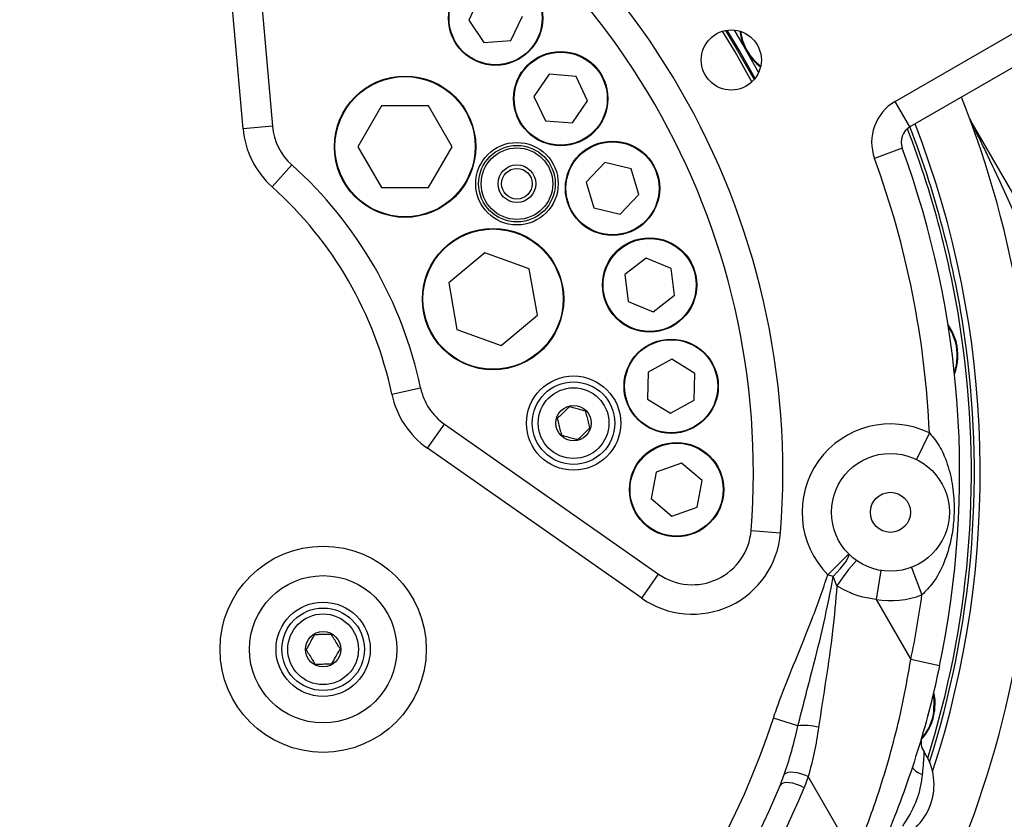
# Model space of a CAD drawing. Header units: millimetres. Extents: x -7 to 844, y 0 to 594.
# Tile 30 of 137: x 355 to 368, y 248 to 259. Entities that reach past the tile are written whole.
import ezdxf

# ---------------------------------------------------------------- set-up
doc = ezdxf.new("R2010")
doc.units = ezdxf.units.MM
doc.styles.add('SLDTEXTSTYLE2', font='HYSWLONGFANGSONG.TTF', dxfattribs={"bigfont": 'bigfont'})
doc.styles.add('SLDTEXTSTYLE3', font='HYSWLONGFANGSONG.TTF')
doc.dimstyles.new('SLDDIMSTYLE1', dxfattribs={"dimtxt": 9.875366, "dimasz": 4.884615, "dimexe": 0, "dimexo": 0.0625, "dimgap": 2.468842, "dimtad": 2, "dimlfac": 13, "dimrnd": 1e-09, "dimzin": 12, "dimdsep": 46, "dimtxsty": 'SLDTEXTSTYLE3', "dimsah": 1, "dimcen": 0.09, "dimadec": 0, "dimazin": 3, "dimtfac": 1, "dimtdec": 3, "dimtofl": 0, "dimtmove": 0, "dimatfit": 3, "dimfxl": 1, "dimfrac": 2, "dimtolj": 1, "dimtzin": 12, "dimarcsym": 0})
doc.dimstyles.new('SLDDIMSTYLE13', dxfattribs={"dimtxt": 9.875366, "dimasz": 4.884615, "dimexe": 0, "dimexo": 0.0625, "dimgap": 2.468842, "dimtad": 0, "dimtih": 1, "dimtoh": 1, "dimlfac": 5, "dimrnd": 1e-09, "dimzin": 12, "dimdsep": 46, "dimtxsty": 'SLDTEXTSTYLE3', "dimblk1": 'NONE', "dimblk2": 'NONE', "dimsah": 1, "dimcen": 0, "dimadec": 0, "dimazin": 3, "dimtfac": 1, "dimtdec": 3, "dimtofl": 0, "dimtmove": 0, "dimatfit": 3, "dimldrblk": 'NONE', "dimfxl": 1, "dimfrac": 2, "dimtolj": 1, "dimtzin": 12, "dimarcsym": 0})
doc.dimstyles.new('SLDDIMSTYLE14', dxfattribs={"dimtxt": 9.875366, "dimasz": 4.884615, "dimexe": 0, "dimexo": 0.0625, "dimgap": 2.468842, "dimtad": 0, "dimtih": 1, "dimtoh": 1, "dimlfac": 5, "dimrnd": 1e-09, "dimzin": 12, "dimdsep": 46, "dimtxsty": 'SLDTEXTSTYLE3', "dimblk1": 'NONE', "dimblk2": 'NONE', "dimsah": 1, "dimcen": 0, "dimadec": 0, "dimazin": 3, "dimtfac": 1, "dimtdec": 3, "dimtmove": 0, "dimatfit": 3, "dimldrblk": 'NONE', "dimfxl": 1, "dimfrac": 2, "dimtolj": 1, "dimtzin": 12, "dimarcsym": 0})
doc.dimstyles.new('SLDDIMSTYLE15', dxfattribs={"dimtxt": 9.875366, "dimasz": 4.884615, "dimexe": 0, "dimexo": 0.0625, "dimgap": 2.468842, "dimtad": 0, "dimtih": 1, "dimtoh": 1, "dimlfac": 5, "dimrnd": 1e-09, "dimzin": 12, "dimdsep": 46, "dimtxsty": 'SLDTEXTSTYLE3', "dimblk1": 'NONE', "dimblk2": 'NONE', "dimsah": 1, "dimcen": 0, "dimadec": 0, "dimazin": 3, "dimtfac": 1, "dimtdec": 3, "dimtmove": 0, "dimatfit": 3, "dimldrblk": 'NONE', "dimfxl": 1, "dimfrac": 2, "dimtolj": 1, "dimtzin": 12, "dimarcsym": 0})
doc.dimstyles.new('SLDDIMSTYLE2', dxfattribs={"dimtxt": 8.4646, "dimasz": 4.884615, "dimexe": 0, "dimexo": 0.0625, "dimgap": 2.11615, "dimtad": 2, "dimlfac": 13, "dimrnd": 1e-09, "dimzin": 12, "dimdsep": 46, "dimtxsty": 'SLDTEXTSTYLE3', "dimsah": 1, "dimcen": 0.09, "dimadec": 0, "dimazin": 3, "dimtfac": 1, "dimtdec": 3, "dimtofl": 0, "dimtmove": 0, "dimatfit": 3, "dimfxl": 1, "dimfrac": 2, "dimtolj": 1, "dimtzin": 12, "dimarcsym": 0})
doc.dimstyles.new('SLDDIMSTYLE8', dxfattribs={"dimtxt": 9.875366, "dimasz": 4.884615, "dimexe": 0, "dimexo": 0.0625, "dimgap": 2.468842, "dimtad": 0, "dimtih": 1, "dimtoh": 1, "dimlfac": 3, "dimrnd": 1e-09, "dimzin": 12, "dimdsep": 46, "dimtxsty": 'SLDTEXTSTYLE3', "dimblk1": 'NONE', "dimblk2": 'NONE', "dimsah": 1, "dimcen": 0, "dimadec": 0, "dimazin": 3, "dimtol": 1, "dimtp": 0.015, "dimtfac": 1, "dimtdec": 3, "dimtmove": 0, "dimatfit": 3, "dimldrblk": 'NONE', "dimfxl": 1, "dimfrac": 2, "dimtolj": 1, "dimtzin": 12, "dimarcsym": 0})

# ---------------------------------------------------------------- blocks, each defined once
blk = doc.blocks.new('_D')
at = {"color": 7, "linetype": 'Continuous', "lineweight": 18}
for p, q in [((384.751, 252.939), (384.751, 104.223)), ((304.139, 165.644), (304.139, 104.223)), ((384.751, 105.223), (304.139, 105.223))]:
    blk.add_line(p, q, dxfattribs=at)
for points in [[(304.139, 105.223), (309.023, 104.472), (309.023, 105.975)], [(384.751, 105.223), (379.867, 105.975), (379.867, 104.472)]]:
    blk.add_solid(points, dxfattribs=at)
at = {"color": 7, "linetype": 'Continuous', "lineweight": 18, "insert": (335.802, 117.16), "char_height": 9.2604, "attachment_point": 1, "style": 'SLDTEXTSTYLE3'}
blk.add_mtext('1027', dxfattribs=at)
blk = doc.blocks.new('_D_2')
at = {"color": 7, "linetype": 'Continuous', "lineweight": 18}
for p, q in [((446.215, 288.028), (446.215, 84.223)), ((304.139, 165.644), (304.139, 84.223)), ((446.215, 85.223), (304.139, 85.223))]:
    blk.add_line(p, q, dxfattribs=at)
for points in [[(304.139, 85.223), (309.023, 84.472), (309.023, 85.975)], [(446.215, 85.223), (441.331, 85.975), (441.331, 84.472)]]:
    blk.add_solid(points, dxfattribs=at)
at = {"color": 7, "linetype": 'Continuous', "lineweight": 18, "insert": (366.534, 97.16), "char_height": 9.2604, "attachment_point": 1, "style": 'SLDTEXTSTYLE3'}
blk.add_mtext('1847', dxfattribs=at)
blk = doc.blocks.new('_D_7')
at = {"color": 7, "linetype": 'Continuous', "lineweight": 18}
for p, q in [((446.215, 288.028), (425.561, 288.028)), ((426.561, 288.028), (426.561, 158.336)), ((330.94, 158.336), (427.561, 158.336))]:
    blk.add_line(p, q, dxfattribs=at)
for points in [[(426.561, 288.028), (425.81, 283.144), (427.312, 283.144)], [(426.561, 158.336), (427.312, 163.221), (425.81, 163.221)]]:
    blk.add_solid(points, dxfattribs=at)
at = {"color": 7, "linetype": 'Continuous', "lineweight": 18, "insert": (416.329, 215.774), "char_height": 7.9375, "attachment_point": 1, "rotation": 90, "style": 'SLDTEXTSTYLE3'}
blk.add_mtext('1686', dxfattribs=at)
blk = doc.blocks.new('_D_13')
at = {"color": 7, "linetype": 'Continuous', "lineweight": 18}
for p, q in [((285.87, 295.567), (409.462, 295.567)), ((408.462, 295.567), (408.462, 210.182)), ((283.979, 210.182), (409.462, 210.182))]:
    blk.add_line(p, q, dxfattribs=at)
for points in [[(408.462, 295.567), (407.71, 290.682), (409.213, 290.682)], [(408.462, 210.182), (409.213, 215.067), (407.71, 215.067)]]:
    blk.add_solid(points, dxfattribs=at)
at = {"color": 7, "linetype": 'Continuous', "lineweight": 18, "insert": (398.23, 245.466), "char_height": 7.9375, "attachment_point": 1, "rotation": 90, "style": 'SLDTEXTSTYLE3'}
blk.add_mtext('1110', dxfattribs=at)
blk = doc.blocks.new('_D_28')
at = {"color": 7, "linetype": 'Continuous', "lineweight": 18}
blk.add_line((754.604, 285.289), (748.254, 285.289), dxfattribs=at)
at = {"color": 7, "linetype": 'Continuous', "lineweight": 18, "char_height": 9.2604, "attachment_point": 1}
for s, insert, style in [('10H7深15', (669.173, 320.457), 'SLDTEXTSTYLE2'), ('%%c', (657.557, 320.457), 'SLDTEXTSTYLE3'), ('Depth 15', (665.328, 308.23), 'SLDTEXTSTYLE3')]:
    blk.add_mtext(s, dxfattribs=dict(at, insert=insert, style=style))
blk = doc.blocks.new('_None')
blk = doc.blocks.new('_D_45')
at = {"color": 7, "linetype": 'Continuous', "lineweight": 18}
blk.add_line((521.285, 333.673), (471.743, 333.673), dxfattribs=at)
at = {"color": 7, "linetype": 'Continuous', "lineweight": 18, "char_height": 9.2604, "attachment_point": 1}
for s, insert, style in [('H8通', (502.411, 345.611), 'SLDTEXTSTYLE2'), ('%%c', (482.152, 345.611), 'SLDTEXTSTYLE3'), ('2-', (471.743, 345.611), 'SLDTEXTSTYLE3'), ('30', (493.768, 345.611), 'SLDTEXTSTYLE3')]:
    blk.add_mtext(s, dxfattribs=dict(at, insert=insert, style=style))
blk = doc.blocks.new('_D_46')
at = {"color": 7, "linetype": 'Continuous', "lineweight": 18}
blk.add_line((688.896, 334.435), (722.792, 334.435), dxfattribs=at)
at = {"color": 7, "linetype": 'Continuous', "lineweight": 18, "attachment_point": 1}
for s, insert, char_height, style in [('通', (714.149, 346.373), 9.26, 'SLDTEXTSTYLE2'), ('M20', (700.893, 346.373), 9.2604, 'SLDTEXTSTYLE3'), ('8-', (690.483, 346.373), 9.2604, 'SLDTEXTSTYLE3')]:
    blk.add_mtext(s, dxfattribs=dict(at, insert=insert, char_height=char_height, style=style))
blk = doc.blocks.new('_D_55')
at = {"color": 7, "linetype": 'Continuous', "lineweight": 18}
blk.add_line((512.91, 531.632), (472.011, 531.632), dxfattribs=at)
at = {"color": 7, "linetype": 'Continuous', "lineweight": 18, "attachment_point": 1}
for s, insert, char_height, style in [('通', (502.68, 543.569), 9.26, 'SLDTEXTSTYLE2'), ('%%c', (482.421, 543.569), 9.2604, 'SLDTEXTSTYLE3'), ('8-', (472.011, 543.569), 9.2604, 'SLDTEXTSTYLE3'), ('22', (494.037, 543.569), 9.2604, 'SLDTEXTSTYLE3')]:
    blk.add_mtext(s, dxfattribs=dict(at, insert=insert, char_height=char_height, style=style))

msp = doc.modelspace()

# ---------------------------------------------------------------- linework, layer by layer
at = {"color": 7, "linetype": 'Continuous', "lineweight": 25}
for p, q in [((357.63373, 257.42593), (357.336361, 260.824871)), ((357.719513, 260.858393), (358.016882, 257.459452)), ((360.73097, 259.159707), (360.579589, 258.842006)), ((361.129862, 258.579806), (361.281243, 258.897507)), ((360.579589, 258.842006), (360.779035, 258.552056)), ((366.147485, 257.783012), (367.90771, 258.799278)), ((360.779035, 258.552056), (361.129862, 258.579806)), ((368.233252, 258.543114), (366.339793, 257.449925)), ((361.629568, 258.136705), (361.430352, 257.846597)), ((361.980417, 258.109233), (361.629568, 258.136705)), ((362.13205, 257.791652), (361.980417, 258.109233)), ((361.430352, 257.846597), (361.581984, 257.529017)), ((359.441023, 257.724543), (359.133331, 257.191604)), ((360.056408, 257.724543), (359.441023, 257.724543)), ((360.3641, 257.191604), (360.056408, 257.724543)), ((361.932833, 257.501544), (362.13205, 257.791652)), ((366.339793, 257.449925), (366.147485, 257.783012)), ((358.016882, 257.459452), (357.63373, 257.42593)), ((361.581984, 257.529017), (361.932833, 257.501544)), ((367.147748, 257.500186), (369.275215, 253.815305)), ((359.133331, 257.191604), (359.441023, 256.658666)), ((360.056408, 256.658666), (360.3641, 257.191604)), ((366.238476, 257.170734), (365.877306, 257.038502)), ((358.014033, 256.666399), (358.270417, 256.953097)), ((362.357071, 256.985727), (362.114924, 256.730355)), ((362.699303, 256.903708), (362.357071, 256.985727)), ((362.799388, 256.566316), (362.699303, 256.903708)), ((362.114924, 256.730355), (362.215009, 256.392964)), ((359.441023, 256.658666), (360.056408, 256.658666)), ((362.557241, 256.310945), (362.799388, 256.566316)), ((362.215009, 256.392964), (362.557241, 256.310945)), ((360.790604, 255.807947), (360.319192, 255.412386)), ((361.368877, 255.597473), (360.790604, 255.807947)), ((362.895564, 255.735113), (362.61645, 255.520765)), ((363.220752, 255.600566), (362.895564, 255.735113)), ((361.475737, 254.991438), (361.368877, 255.597473)), ((363.266825, 255.251672), (363.220752, 255.600566)), ((360.319192, 255.412386), (360.426053, 254.80635)), ((362.61645, 255.520765), (362.662523, 255.171871)), ((362.662523, 255.171871), (362.987711, 255.037324)), ((362.987711, 255.037324), (363.266825, 255.251672)), ((361.004325, 254.595876), (361.475737, 254.991438)), ((360.426053, 254.80635), (361.004325, 254.595876)), ((363.231788, 254.415657), (362.922579, 254.247611)), ((363.531925, 254.231896), (363.231788, 254.415657)), ((362.922579, 254.247611), (362.913506, 253.895805)), ((363.522852, 253.88009), (363.531925, 254.231896)), ((359.575282, 253.962235), (359.951762, 254.040921)), ((362.913506, 253.895805), (363.213642, 253.712044)), ((363.213642, 253.712044), (363.522852, 253.88009)), ((360.042904, 253.253118), (360.263511, 253.568176)), ((360.263511, 253.568176), (363.058395, 251.611177)), ((366.593014, 253.453678), (366.423718, 253.108326)), ((362.837789, 251.296119), (360.042904, 253.253118)), ((363.357465, 253.059848), (363.025774, 252.942242)), ((363.62516, 252.831398), (363.357465, 253.059848)), ((363.025774, 252.942242), (362.961778, 252.596187)), ((363.561164, 252.485343), (363.62516, 252.831398)), ((362.961778, 252.596187), (363.229473, 252.367737)), ((363.229473, 252.367737), (363.561164, 252.485343)), ((364.26644, 252.180596), (364.649856, 252.150248)), ((365.268638, 251.602327), (365.540801, 251.874092)), ((366.359242, 251.698889), (366.496299, 251.339523)), ((362.837789, 251.296119), (363.058395, 251.611177)), ((365.33858, 251.579486), (365.268638, 251.602327)), ((365.387393, 251.458694), (365.33858, 251.579486)), ((365.959899, 251.658653), (365.897285, 251.279169)), ((365.897285, 251.279169), (366.350647, 250.493923)), ((366.727086, 250.415039), (366.350647, 250.493923)), ((364.877412, 249.627667), (364.557778, 249.73148)), ((364.644082, 248.851034), (364.698552, 248.993028)), ((365.011827, 248.966674), (364.957502, 248.82112)), ((365.616893, 247.918669), (365.011827, 248.966674))]:
    msp.add_line(p, q, dxfattribs=at)
at = {"color": 7, "linetype": 'Continuous', "lineweight": 25, "flags": 128}
for points in [[(364.275908, 258.03785), (364.056689, 258.430557), (363.893931, 258.699453)], [(363.933219, 258.709151), (364.089878, 258.449995), (364.30395, 258.067025)], [(364.317163, 258.083117), (364.106472, 258.459714), (363.953761, 258.712547)], [(366.8367, 254.867821), (366.892345, 254.775456), (366.942073, 254.644501)], [(365.33858, 251.579486), (365.386643, 251.630557), (365.430658, 251.680659), (365.469113, 251.728074), (365.50069, 251.771174), (365.524306, 251.808481), (365.539149, 251.838715), (365.544711, 251.860838), (365.540801, 251.874092)], [(366.648398, 250.073569), (366.665475, 249.962623), (366.661303, 249.822606)], [(365.011827, 248.966674), (364.965856, 248.987035), (364.917212, 249.003529), (364.868305, 249.015339), (364.821557, 249.02188), (364.779286, 249.022827), (364.743584, 249.018135), (364.716221, 249.008035), (364.698552, 248.993028)], [(364.957502, 248.82112), (364.909977, 248.845288), (364.859568, 248.86495), (364.809048, 248.879022), (364.761201, 248.886729), (364.718659, 248.887649), (364.683766, 248.881729), (364.658442, 248.869295), (364.644082, 248.851034)]]:
    msp.add_lwpolyline(points, dxfattribs=at)
at = {"color": 8, "linetype": 'Continuous', "lineweight": 25, "flags": 128}
for points in [[(364.042968, 258.71463), (364.172848, 258.49859), (364.36357, 258.159331)], [(366.934643, 254.642511), (366.885467, 254.772012), (366.839447, 254.850427)], [(366.653677, 249.823611), (366.657802, 249.962073), (366.64794, 250.038696)]]:
    msp.add_lwpolyline(points, dxfattribs=at)
at = {"color": 7, "linetype": 'Continuous', "lineweight": 25}
for centre, radius in [((360.930416, 258.869757), 0.615385), ((360.930416, 258.869757), 0.607692), ((364.007464, 258.323932), 0.392308), ((361.781201, 257.819125), 0.615385), ((361.781201, 257.819125), 0.607692), ((359.748715, 257.191604), 0.923077), ((359.748715, 257.191604), 0.915385), ((361.209536, 256.708548), 0.538462), ((361.209536, 256.708548), 0.5), ((362.457156, 256.648336), 0.615385), ((362.457156, 256.648336), 0.607692), ((361.209536, 256.708548), 0.467022), ((361.209536, 256.708548), 0.246154), ((361.209536, 256.708548), 0.199846), ((360.897465, 255.201912), 0.923077), ((360.897465, 255.201912), 0.915385), ((362.941637, 255.386219), 0.615385), ((362.941637, 255.386219), 0.607692), ((363.222715, 254.06385), 0.615385), ((363.222715, 254.06385), 0.607692), ((361.948589, 253.582316), 0.615385), ((361.948589, 253.582316), 0.538462), ((361.948589, 253.582316), 0.461538), ((361.948589, 253.582316), 0.230769), ((363.293469, 252.713793), 0.615385), ((363.293469, 252.713793), 0.607692), ((366.085127, 252.417622), 0.769231), ((366.085127, 252.417622), 0.261538), ((358.679557, 250.629062), 1.346154), ((358.679557, 250.629062), 0.961538), ((358.679557, 250.629062), 0.615385), ((358.679557, 250.629062), 0.538462), ((358.679557, 250.629062), 0.461538), ((358.679557, 250.629062), 0.230769)]:
    msp.add_circle(centre, radius, dxfattribs=at)
at = {"color": 7, "linetype": 'Continuous', "lineweight": 18}
for centre, radius, start, end in [((280.677657, 210.182292), 183.538462, 30, 171.45435339), ((354.464036, 253.210041), 98.135872, 20.78106045, 194.20803626), ((354.530466, 252.939317), 30.221041, 291.4062139, 41.7783192)]:
    msp.add_arc(centre, radius, start, end, dxfattribs=at)
at = {"color": 7, "linetype": 'Continuous', "lineweight": 25}
for centre, radius, start, end in [((354.681037, 252.939317), 10, 355.47426, 64.52574), ((354.681037, 252.939317), 9.615385, 355.47426, 64.52574), ((364.806872, 258.785471), 0.692308, 187.109513, 232.890487), ((354.681037, 252.939317), 13.269231, 331.7335268, 21.666917), ((366.455178, 257.250073), 0.615385, 120, 200.1087218), ((358.783185, 257.526495), 0.769231, 185, 228.1948723), ((354.681037, 252.939317), 12.576923, 341.8960475, 21.2046752), ((367.480835, 257.692494), 0.384615, 200.3723673, 210), ((358.783185, 257.526495), 1.153846, 185, 228.1948723), ((366.455178, 257.250073), 0.230769, 120, 200.1087218), ((354.681037, 252.939317), 12.461538, 7.5, 21.1060126), ((354.681037, 252.939317), 12.5, 7.5, 21.1501088), ((354.681037, 252.939317), 12.307692, 348.1647894, 20.1087218), ((354.681037, 252.939317), 5.384615, 11.8051277, 48.1948723), ((354.681037, 252.939317), 11.923077, 2.472506, 20.1087218), ((354.681037, 252.939317), 5, 11.8051277, 48.1948723), ((366.273315, 254.465469), 0.692308, 339.4668035, 14.9870421), ((354.681037, 252.939317), 12.461538, 342.5823858, 7.5), ((354.681037, 252.939317), 12.5, 342.3880893, 7.5), ((360.704723, 254.198293), 0.769231, 191.8051277, 235), ((360.704723, 254.198293), 1.153846, 191.8051277, 235), ((366.085127, 252.417622), 1.153846, 63.8853764, 224.9581102), ((363.499608, 252.241294), 1.153846, 235, 355.47426), ((363.499608, 252.241294), 0.769231, 235, 355.47426), ((367.736444, 249.928162), 2.80367, 138.38712, 146.9136247), ((366.085127, 252.417622), 1.153846, 260.6307695, 290.8761375), ((354.681037, 252.939317), 11.923077, 348.1647894, 352.2890079), ((365.974939, 249.913125), 0.692308, 318.916438, 352.4870421), ((354.681037, 252.939317), 10.384615, 248.9424413, 342.006878), ((364.970466, 248.990887), 0.643543, 74.1385956, 98.3138215), ((366.715169, 249.418992), 0.230769, 163.694306, 213.8905209), ((365.885064, 248.861385), 0.769231, 286.1094791, 33.8905209), ((354.681037, 252.939317), 5, 229.4712206, 287.2319056), ((366.536062, 249.18473), 0.188798, 209.5508056, 259.225949), ((354.681037, 252.939317), 5.384615, 229.4712206, 287.2319056), ((354.681037, 252.939317), 10.769231, 279.1232709, 337.6894617), ((354.780963, 252.997009), 11, 279.1232709, 337.6894617)]:
    msp.add_arc(centre, radius, start, end, dxfattribs=at)
at = {"color": 8, "linetype": 'Continuous', "lineweight": 25}
for centre, start, end in [((364.806872, 258.785471), 187.4016038, 232.5983962), ((366.273315, 254.465469), 340.785128, 14.9870421), ((365.974939, 249.913125), 318.5466812, 352.4870421)]:
    msp.add_arc(centre, 0.684615, start, end, dxfattribs=at)
at = {"color": 7, "linetype": 'Continuous', "lineweight": 25}
for points, knots in [([(368.119347, 255.355789), (368.060316, 255.497891), (367.920891, 255.833521), (367.717821, 256.294725), (367.533061, 256.698382), (367.406273, 256.967777), (367.320132, 257.147625), (367.261936, 257.267718), (367.22277, 257.347918), (367.196477, 257.401485), (367.178872, 257.43723), (367.167091, 257.461095), (367.158455, 257.478563), (367.152685, 257.49022), (367.149308, 257.497038), (367.147951, 257.499777), (367.147805, 257.50007), (367.147748, 257.500186)], [0, 0, 0, 0, 0.193696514, 0.457491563, 0.634952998, 0.754152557, 0.834188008, 0.887957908, 0.924136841, 0.94854509, 0.965083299, 0.976364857, 0.984142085, 0.992191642, 0.995448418, 0.998197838, 1, 1, 1, 1]), ([(361.893113, 253.797332), (361.870426, 253.775063), (361.831607, 253.73696), (361.775178, 253.68157), (361.747092, 253.654001), (361.734642, 253.64178)], [0, 0, 0, 0, 0.4391256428, 0.7513741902, 1, 1, 1, 1]), ([(362.107061, 253.737868), (362.076432, 253.746381), (362.024024, 253.760947), (361.94784, 253.782122), (361.909922, 253.792661), (361.893113, 253.797332)], [0, 0, 0, 0, 0.439125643, 0.75137419, 1, 1, 1, 1]), ([(362.162537, 253.522851), (362.159308, 253.535366), (362.150231, 253.570546), (362.133288, 253.636217), (362.11764, 253.696866), (362.109295, 253.729208), (362.107061, 253.737868)], [0, 0, 0, 0, 0.1849308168, 0.5198464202, 0.8714438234, 1, 1, 1, 1]), ([(361.734642, 253.64178), (361.736876, 253.633121), (361.74522, 253.600779), (361.760868, 253.540129), (361.777812, 253.474459), (361.786889, 253.439279), (361.790118, 253.426764)], [0, 0, 0, 0, 0.128556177, 0.48015358, 0.815069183, 1, 1, 1, 1]), ([(362.004065, 253.367299), (362.026752, 253.389568), (362.065571, 253.427672), (362.122001, 253.483062), (362.150087, 253.510631), (362.162537, 253.522851)], [0, 0, 0, 0, 0.439125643, 0.75137419, 1, 1, 1, 1]), ([(361.790118, 253.426764), (361.820747, 253.418251), (361.873155, 253.403685), (361.949339, 253.38251), (361.987257, 253.371971), (362.004065, 253.367299)], [0, 0, 0, 0, 0.439125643, 0.75137419, 1, 1, 1, 1]), ([(366.593014, 253.453678), (366.619493, 253.424085), (366.700955, 253.333043), (366.803001, 253.135408), (366.884807, 252.868202), (366.919987, 252.5868), (366.915992, 252.318787), (366.878259, 252.043822), (366.794691, 251.76654), (366.668063, 251.512444), (366.546385, 251.389946), (366.496299, 251.339523)], [0, 0, 0, 0, 0.051089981, 0.157173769, 0.287382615, 0.420080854, 0.526957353, 0.630922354, 0.778195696, 0.9086997, 1, 1, 1, 1]), ([(364.557778, 249.73148), (364.584036, 249.807987), (364.671989, 250.064253), (364.848519, 250.490286), (365.070906, 251.03292), (365.20095, 251.407405), (365.268638, 251.602327)], [0, 0, 0, 0, 0.121211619, 0.406007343, 0.690824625, 1, 1, 1, 1]), ([(364.877412, 249.627667), (364.940362, 249.873462), (365.054221, 250.318034), (365.221298, 250.967071), (365.299443, 251.375122), (365.33858, 251.579486)], [0, 0, 0, 0, 0.381664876, 0.690320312, 1, 1, 1, 1]), ([(365.387393, 251.458694), (365.369925, 251.260186), (365.333698, 250.848503), (365.242492, 250.230777), (365.17846, 249.817268), (365.146353, 249.609927)], [0, 0, 0, 0, 0.3170679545, 0.6575661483, 1, 1, 1, 1]), ([(365.897285, 251.279169), (365.831254, 251.289815), (365.697255, 251.311419), (365.525799, 251.376353), (365.427067, 251.435091), (365.387393, 251.458694)], [0, 0, 0, 0, 0.367540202, 0.745855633, 1, 1, 1, 1]), ([(358.564126, 250.81876), (358.54887, 250.79087), (358.522765, 250.743149), (358.484818, 250.673778), (358.46593, 250.639251), (358.457558, 250.623945)], [0, 0, 0, 0, 0.439125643, 0.75137419, 1, 1, 1, 1]), ([(358.786125, 250.823876), (358.754344, 250.823144), (358.699963, 250.821891), (358.620913, 250.820069), (358.581568, 250.819162), (358.564126, 250.81876)], [0, 0, 0, 0, 0.439125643, 0.75137419, 1, 1, 1, 1]), ([(358.901556, 250.634178), (358.894837, 250.645219), (358.875951, 250.676257), (358.840696, 250.734195), (358.808137, 250.787703), (358.790774, 250.816237), (358.786125, 250.823876)], [0, 0, 0, 0, 0.184930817, 0.51984642, 0.871443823, 1, 1, 1, 1]), ([(358.457558, 250.623945), (358.462207, 250.616306), (358.479569, 250.587771), (358.512129, 250.534264), (358.547383, 250.476326), (358.56627, 250.445288), (358.572988, 250.434247)], [0, 0, 0, 0, 0.1285561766, 0.4801535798, 0.8150691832, 1, 1, 1, 1]), ([(358.794987, 250.439363), (358.810244, 250.467253), (358.836348, 250.514975), (358.874296, 250.584345), (358.893183, 250.618873), (358.901556, 250.634178)], [0, 0, 0, 0, 0.439125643, 0.75137419, 1, 1, 1, 1]), ([(358.572988, 250.434247), (358.60477, 250.434979), (358.65915, 250.436233), (358.738201, 250.438054), (358.777546, 250.438961), (358.794987, 250.439363)], [0, 0, 0, 0, 0.4391256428, 0.7513741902, 1, 1, 1, 1]), ([(365.616893, 247.918669), (365.657688, 248.017946), (365.739516, 248.217082), (365.871643, 248.57648), (366.009113, 248.995554), (366.144322, 249.480868), (366.261265, 249.98109), (366.320851, 250.322967), (366.350647, 250.493923)], [0, 0, 0, 0, 0.127399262, 0.25554405, 0.438772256, 0.622051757, 0.811005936, 1, 1, 1, 1]), ([(366.727086, 250.415039), (366.687303, 250.23674), (366.607742, 249.880173), (366.457611, 249.349544), (366.285299, 248.825569), (366.111295, 248.368322), (365.947168, 247.978712), (365.847645, 247.764738), (365.797747, 247.657457)], [0, 0, 0, 0, 0.183006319, 0.365980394, 0.554157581, 0.742284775, 0.870789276, 1, 1, 1, 1]), ([(364.698552, 248.993028), (364.732866, 249.096209), (364.801727, 249.303277), (364.852127, 249.519292), (364.877412, 249.627667)], [0, 0, 0, 0, 0.498298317, 1, 1, 1, 1]), ([(365.146353, 249.609927), (365.129892, 249.499997), (365.096806, 249.279044), (365.040247, 249.07114), (365.011827, 248.966674)], [0, 0, 0, 0, 0.497526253, 1, 1, 1, 1]), ([(366.523606, 249.290314), (366.52347, 249.2884), (366.523311, 249.28617), (366.52209, 249.268826), (366.519909, 249.237344), (366.514529, 249.158503), (366.508556, 249.074101), (366.502345, 249.014406), (366.500769, 248.99926)], [0, 0, 0, 0, 0.13948465, 0.162524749, 0.334683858, 0.533779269, 0.881708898, 1, 1, 1, 1]), ([(366.500769, 248.99926), (366.493412, 248.943049), (366.478558, 248.829549), (366.41777, 248.61415), (366.326489, 248.445079), (366.253526, 248.338493), (366.240769, 248.319858)], [0, 0, 0, 0, 0.231304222, 0.467038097, 0.906822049, 1, 1, 1, 1])]:
    msp.add_open_spline(points, degree=3, knots=knots, dxfattribs=at)

# ---------------------------------------------------------------- dimensions: what is measured, and where the dimension line sits
at = {"color": 7, "linetype": 'Continuous', "lineweight": 18}
for p1, text, dimstyle, picture, middle in [((3.286, 2.923341), '8-<>通', 'SLDDIMSTYLE15', '_D_55', (491.667114, 539.014431)), ((4.915706, 3.435323), '2-<>H8通', 'SLDDIMSTYLE13', '_D_45', (495.719839, 341.056069))]:
    dim = msp.add_diameter_dim_2p(p1=p1, p2=(0, 0), text=text, dimstyle=dimstyle, dxfattribs=at)
    dim.commit()
    dim.dimension.update_dxf_attribs({"geometry": picture, "text_midpoint": middle, "dimtype": 163})
for p1, text, dimstyle, picture, middle in [((3.431977, 2.05165), '8-M20通', 'SLDDIMSTYLE14', '_D_46', (706.637658, 340.548883)), ((3.197717, 0.941065), '%%c10H7深15\\PDepth 15', 'SLDDIMSTYLE8', '_D_28', (680.650764, 308.580071))]:
    dim = msp.add_diameter_dim_2p(p1=p1, p2=(0, 0), text=text, dimstyle=dimstyle, override={"dimpost": '<>'}, dxfattribs=at)
    dim.commit()
    dim.dimension.update_dxf_attribs({"geometry": picture, "text_midpoint": middle, "dimtype": 163})
for base, p1, p2, picture, middle in [((408.461635, 210.182292), (285.869965, 295.566907), (283.979068, 210.182292), '_D_13', (408.461635, 252.874599)), ((426.560986, 158.336138), (446.215483, 288.028446), (330.940235, 158.336138), '_D_7', (426.560986, 223.182292))]:
    dim = msp.add_linear_dim(base=base, p1=p1, p2=p2, angle=90, dimstyle='SLDDIMSTYLE2', dxfattribs=at)
    dim.commit()
    dim.dimension.update_dxf_attribs({"geometry": picture, "text_midpoint": middle, "dimtype": 160})
for base, p1, picture, middle in [((304.13856, 85.223083), (446.215483, 288.028446), '_D_2', (375.177022, 85.223083)), ((304.13856, 105.223083), (384.751206, 252.939317), '_D', (344.444883, 105.223083))]:
    dim = msp.add_linear_dim(base=base, p1=p1, p2=(304.13856, 165.644156), dimstyle='SLDDIMSTYLE1', dxfattribs=at)
    dim.commit()
    dim.dimension.update_dxf_attribs({"geometry": picture, "text_midpoint": middle, "dimtype": 160})

doc.saveas('drawing.dxf')
